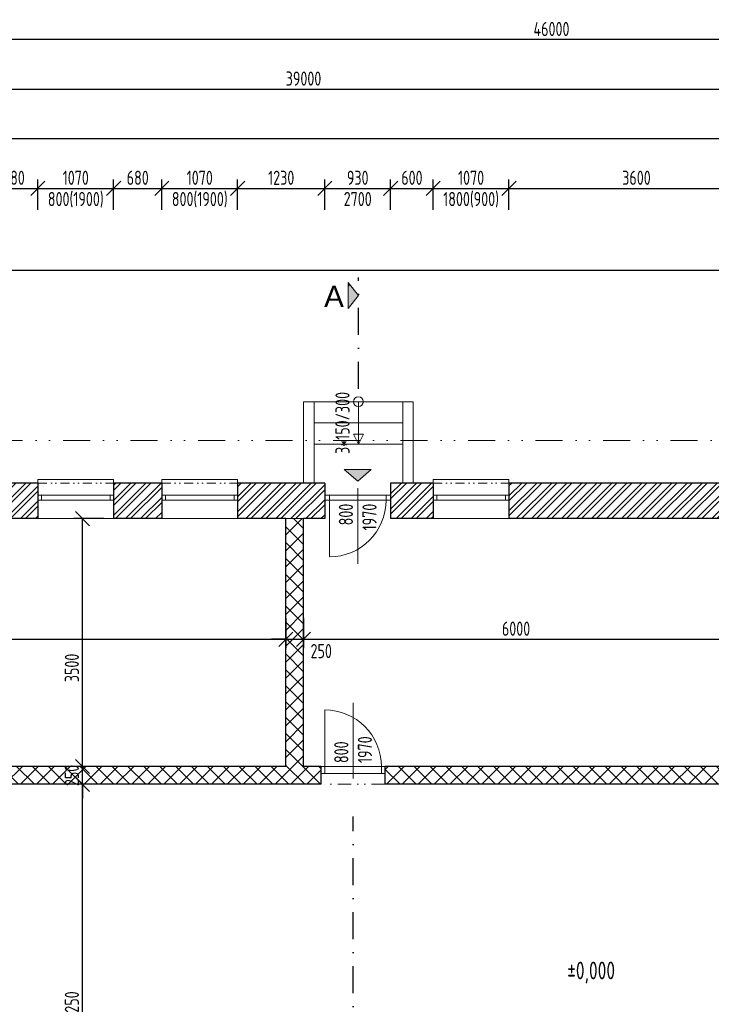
# Model space of a CAD drawing. Header units: millimetres. Extents: x -66400 to 220000, y -39950 to 48800.
# Tile 35 of 48: x 115494 to 125256, y 3645 to 17541. Entities that reach past the tile are written whole.
import ezdxf

# ---------------------------------------------------------------- set-up
doc = ezdxf.new("R2010")
doc.units = ezdxf.units.MM
doc.linetypes.add('DASHDOT', pattern=[25.4, 12.7, -6.35, 0, -6.35])
doc.linetypes.add('DIVIDE', pattern=[31.75, 12.7, -6.35, 0, -6.35, 0, -6.35])
doc.layers.get('Defpoints').update_dxf_attribs({"color": 161})
for name, color, linetype, lineweight in [('A koty', 7, 'Continuous', 5), ('A nad', 7, 'DIVIDE', 9), ('A okná-dvere', 144, 'Continuous', 9), ('A schody', 6, 'Continuous', 9), ('A steny', 30, 'Continuous', 30), ('A tenkeciary', 8, 'Continuous', 9)]:
    doc.layers.add(name, color=color, linetype=linetype, lineweight=lineweight)
doc.layers.add('A srafy', color=7, linetype='Continuous', lineweight=5, true_color=0x7a7a7a)
doc.styles.add('ARIAL', font='arial.ttf', dxfattribs={"height": 2})
doc.styles.add('ISOCP', font='isocp.shx', dxfattribs={"width": 0.8})
doc.dimstyles.new('100', dxfattribs={"dimscale": 100, "dimtxt": 2, "dimasz": 2, "dimexe": 1.25, "dimexo": 3, "dimgap": 0.5, "dimtad": 1, "dimdec": 0, "dimrnd": 5, "dimtxsty": 'ISOCP', "dimblk": 'OBLIQUE', "dimcen": 1.4, "dimclrd": 256, "dimclre": 256, "dimclrt": 256, "dimadec": 0, "dimazin": 0, "dimtfac": 1, "dimtdec": 0, "dimtix": 1, "dimtmove": 2, "dimatfit": 0, "dimfxl": 0, "dimarcsym": 0})
pattern_1 = [(45, (35000, 0), (-106.06602, 106.06602), []), (45, (35070.71, 0), (-106.06602, 106.06602), [])]
pattern_2 = [(45, (136410.03, 15465.68), (-336.76, 336.76), []), (45, (136634.54, 15465.68), (-336.76, 336.76), [])]

# ---------------------------------------------------------------- blocks, each defined once
blk = doc.blocks.new('_Oblique')
at = {"color": 0, "linetype": 'ByBlock', "lineweight": -2}
blk.add_line((-0.5, -0.5), (0.5, 0.5), dxfattribs=at)
blk = doc.blocks.new('*D83')
at = {"layer": 'A koty', "lineweight": -2, "transparency": 16777216}
for p, q in [((109750, 9096), (109750, 8671)), ((119250, 9096), (119250, 8671)), ((109750, 8796), (119250, 8796))]:
    blk.add_line(p, q, dxfattribs=at)
at = {"layer": 'Defpoints', "color": 0, "transparency": 16777216}
for p in [(109750, 10500), (119250, 10500), (119250, 8796)]:
    blk.add_point(p, dxfattribs=at)
at = {"layer": 'A koty', "lineweight": -2, "transparency": 16777216, "xscale": 200, "yscale": 200, "zscale": 200, "rotation": 180}
blk.add_blockref('_Oblique', (109750, 8796), dxfattribs=at)
at = {"layer": 'A koty', "lineweight": -2, "transparency": 16777216, "xscale": 200, "yscale": 200, "zscale": 200}
blk.add_blockref('_Oblique', (119250, 8796), dxfattribs=at)
at = {"layer": 'A koty', "transparency": 16777216, "insert": (114500, 8946), "char_height": 200, "attachment_point": 5, "style": 'ISOCP'}
blk.add_mtext('9500', dxfattribs=at)
blk = doc.blocks.new('*D84')
at = {"layer": 'A koty', "lineweight": -2, "transparency": 16777216}
for p, q in [((119250, 9096), (119250, 8671)), ((119500, 9096), (119500, 8671)), ((119250, 8796), (119050, 8796)), ((119250, 8796), (119500, 8796)), ((119500, 8796), (119700, 8796))]:
    blk.add_line(p, q, dxfattribs=at)
at = {"layer": 'Defpoints', "color": 0, "transparency": 16777216}
for p in [(119250, 10500), (119500, 10500), (119500, 8796)]:
    blk.add_point(p, dxfattribs=at)
at = {"layer": 'A koty', "lineweight": -2, "transparency": 16777216, "xscale": 200, "yscale": 200, "zscale": 200}
blk.add_blockref('_Oblique', (119250, 8796), dxfattribs=at)
at = {"layer": 'A koty', "lineweight": -2, "transparency": 16777216, "xscale": 200, "yscale": 200, "zscale": 200, "rotation": 180}
blk.add_blockref('_Oblique', (119500, 8796), dxfattribs=at)
at = {"layer": 'A koty', "transparency": 16777216, "insert": (119750, 8630), "char_height": 200, "attachment_point": 5, "style": 'ISOCP'}
blk.add_mtext('250', dxfattribs=at)
blk = doc.blocks.new('*D85')
at = {"layer": 'A koty', "lineweight": -2, "transparency": 16777216}
for p, q in [((119500, 9096), (119500, 8671)), ((125500, 9096), (125500, 8671)), ((119500, 8796), (125500, 8796))]:
    blk.add_line(p, q, dxfattribs=at)
at = {"layer": 'Defpoints', "color": 0, "transparency": 16777216}
for p in [(119500, 10500), (125500, 10500), (125500, 8796)]:
    blk.add_point(p, dxfattribs=at)
at = {"layer": 'A koty', "lineweight": -2, "transparency": 16777216, "xscale": 200, "yscale": 200, "zscale": 200, "rotation": 180}
blk.add_blockref('_Oblique', (119500, 8796), dxfattribs=at)
at = {"layer": 'A koty', "lineweight": -2, "transparency": 16777216, "xscale": 200, "yscale": 200, "zscale": 200}
blk.add_blockref('_Oblique', (125500, 8796), dxfattribs=at)
at = {"layer": 'A koty', "transparency": 16777216, "insert": (122500, 8946), "char_height": 200, "attachment_point": 5, "style": 'ISOCP'}
blk.add_mtext('6000', dxfattribs=at)
blk = doc.blocks.new('*D87')
at = {"layer": 'A koty', "lineweight": -2, "transparency": 16777216}
for p, q in [((116680, 6750), (116255, 6750)), ((116380, 500), (116380, 6750)), ((116300, 500), (116505, 500))]:
    blk.add_line(p, q, dxfattribs=at)
at = {"layer": 'Defpoints', "color": 0, "transparency": 16777216}
for p in [(116380, 6750), (119750, 6750), (116000, 500)]:
    blk.add_point(p, dxfattribs=at)
at = {"layer": 'A koty', "lineweight": -2, "transparency": 16777216, "xscale": 200, "yscale": 200, "zscale": 200}
for p, rotation in [((116380, 6750), 90), ((116380, 500), 270)]:
    blk.add_blockref('_Oblique', p, dxfattribs=dict(at, rotation=rotation))
at = {"layer": 'A koty', "transparency": 16777216, "insert": (116230, 3625), "char_height": 200, "attachment_point": 5, "rotation": 90, "style": 'ISOCP'}
blk.add_mtext('6250', dxfattribs=at)
blk = doc.blocks.new('*D88')
at = {"layer": 'A koty', "lineweight": -2, "transparency": 16777216}
for p, q in [((116380, 7000), (116380, 7200)), ((116680, 7000), (116255, 7000)), ((116380, 6750), (116380, 7000)), ((116680, 6750), (116255, 6750)), ((116380, 6750), (116380, 6550))]:
    blk.add_line(p, q, dxfattribs=at)
at = {"layer": 'Defpoints', "color": 0, "transparency": 16777216}
for p in [(116380, 7000), (119750, 7000), (119750, 6750)]:
    blk.add_point(p, dxfattribs=at)
at = {"layer": 'A koty', "lineweight": -2, "transparency": 16777216, "xscale": 200, "yscale": 200, "zscale": 200}
for p, rotation in [((116380, 7000), 270), ((116380, 6750), 90)]:
    blk.add_blockref('_Oblique', p, dxfattribs=dict(at, rotation=rotation))
at = {"layer": 'A koty', "transparency": 16777216, "insert": (116230, 6875), "char_height": 200, "attachment_point": 5, "rotation": 90, "style": 'ISOCP'}
blk.add_mtext('250', dxfattribs=at)
blk = doc.blocks.new('*D89')
at = {"layer": 'A koty', "lineweight": -2, "transparency": 16777216}
for p, q in [((116680, 10500), (116255, 10500)), ((116380, 7000), (116380, 10500)), ((116680, 7000), (116255, 7000))]:
    blk.add_line(p, q, dxfattribs=at)
at = {"layer": 'Defpoints', "color": 0, "transparency": 16777216}
for p in [(116380, 10500), (119250, 10500), (119750, 7000)]:
    blk.add_point(p, dxfattribs=at)
at = {"layer": 'A koty', "lineweight": -2, "transparency": 16777216, "xscale": 200, "yscale": 200, "zscale": 200}
for p, rotation in [((116380, 10500), 90), ((116380, 7000), 270)]:
    blk.add_blockref('_Oblique', p, dxfattribs=dict(at, rotation=rotation))
at = {"layer": 'A koty', "transparency": 16777216, "insert": (116230, 8392), "char_height": 200, "attachment_point": 5, "rotation": 90, "style": 'ISOCP'}
blk.add_mtext('3500', dxfattribs=at)
blk = doc.blocks.new('*D106')
at = {"layer": 'A koty', "lineweight": -2, "transparency": 16777216}
for p, q in [((115070, 14860), (115070, 15285)), ((115070, 15160), (115750, 15160)), ((115750, 14860), (115750, 15285))]:
    blk.add_line(p, q, dxfattribs=at)
at = {"layer": 'Defpoints', "color": 0, "transparency": 16777216}
for p in [(115750, 15160), (115070, 11000), (115750, 11000)]:
    blk.add_point(p, dxfattribs=at)
at = {"layer": 'A koty', "lineweight": -2, "transparency": 16777216, "xscale": 200, "yscale": 200, "zscale": 200, "rotation": 180}
blk.add_blockref('_Oblique', (115070, 15160), dxfattribs=at)
at = {"layer": 'A koty', "lineweight": -2, "transparency": 16777216, "xscale": 200, "yscale": 200, "zscale": 200}
blk.add_blockref('_Oblique', (115750, 15160), dxfattribs=at)
at = {"layer": 'A koty', "transparency": 16777216, "insert": (115410, 15310), "char_height": 200, "attachment_point": 5, "style": 'ISOCP'}
blk.add_mtext('680', dxfattribs=at)
blk = doc.blocks.new('*D107')
at = {"layer": 'A koty', "lineweight": -2, "transparency": 16777216}
for p, q in [((115750, 14860), (115750, 15285)), ((115750, 15160), (116820, 15160)), ((116820, 14860), (116820, 15285))]:
    blk.add_line(p, q, dxfattribs=at)
at = {"layer": 'Defpoints', "color": 0, "transparency": 16777216}
for p in [(116820, 15160), (115750, 11000), (116820, 11000)]:
    blk.add_point(p, dxfattribs=at)
at = {"layer": 'A koty', "lineweight": -2, "transparency": 16777216, "xscale": 200, "yscale": 200, "zscale": 200, "rotation": 180}
blk.add_blockref('_Oblique', (115750, 15160), dxfattribs=at)
at = {"layer": 'A koty', "lineweight": -2, "transparency": 16777216, "xscale": 200, "yscale": 200, "zscale": 200}
blk.add_blockref('_Oblique', (116820, 15160), dxfattribs=at)
at = {"layer": 'A koty', "transparency": 16777216, "char_height": 200, "attachment_point": 5, "style": 'ISOCP'}
for s, insert in [('1070', (116285, 15310)), ('800(1900)', (116285, 15000))]:
    blk.add_mtext(s, dxfattribs=dict(at, insert=insert))
blk = doc.blocks.new('*D108')
at = {"layer": 'A koty', "lineweight": -2, "transparency": 16777216}
for p, q in [((116820, 14860), (116820, 15285)), ((116820, 15160), (117500, 15160)), ((117500, 14860), (117500, 15285))]:
    blk.add_line(p, q, dxfattribs=at)
at = {"layer": 'Defpoints', "color": 0, "transparency": 16777216}
for p in [(117500, 15160), (116820, 11000), (117500, 11000)]:
    blk.add_point(p, dxfattribs=at)
at = {"layer": 'A koty', "lineweight": -2, "transparency": 16777216, "xscale": 200, "yscale": 200, "zscale": 200, "rotation": 180}
blk.add_blockref('_Oblique', (116820, 15160), dxfattribs=at)
at = {"layer": 'A koty', "lineweight": -2, "transparency": 16777216, "xscale": 200, "yscale": 200, "zscale": 200}
blk.add_blockref('_Oblique', (117500, 15160), dxfattribs=at)
at = {"layer": 'A koty', "transparency": 16777216, "insert": (117160, 15310), "char_height": 200, "attachment_point": 5, "style": 'ISOCP'}
blk.add_mtext('680', dxfattribs=at)
blk = doc.blocks.new('*D109')
at = {"layer": 'A koty', "lineweight": -2, "transparency": 16777216}
for p, q in [((117500, 14860), (117500, 15285)), ((117500, 15160), (118570, 15160)), ((118570, 14860), (118570, 15285))]:
    blk.add_line(p, q, dxfattribs=at)
at = {"layer": 'Defpoints', "color": 0, "transparency": 16777216}
for p in [(118570, 15160), (117500, 11000), (118570, 11000)]:
    blk.add_point(p, dxfattribs=at)
at = {"layer": 'A koty', "lineweight": -2, "transparency": 16777216, "xscale": 200, "yscale": 200, "zscale": 200, "rotation": 180}
blk.add_blockref('_Oblique', (117500, 15160), dxfattribs=at)
at = {"layer": 'A koty', "lineweight": -2, "transparency": 16777216, "xscale": 200, "yscale": 200, "zscale": 200}
blk.add_blockref('_Oblique', (118570, 15160), dxfattribs=at)
at = {"layer": 'A koty', "transparency": 16777216, "char_height": 200, "attachment_point": 5, "style": 'ISOCP'}
for s, insert in [('1070', (118035, 15310)), ('800(1900)', (118035, 15000))]:
    blk.add_mtext(s, dxfattribs=dict(at, insert=insert))
blk = doc.blocks.new('*D110')
at = {"layer": 'A koty', "lineweight": -2, "transparency": 16777216}
for p, q in [((118570, 14860), (118570, 15285)), ((118570, 15160), (119800, 15160)), ((119800, 14860), (119800, 15285))]:
    blk.add_line(p, q, dxfattribs=at)
at = {"layer": 'Defpoints', "color": 0, "transparency": 16777216}
for p in [(119800, 15160), (118570, 11000), (119800, 11000)]:
    blk.add_point(p, dxfattribs=at)
at = {"layer": 'A koty', "lineweight": -2, "transparency": 16777216, "xscale": 200, "yscale": 200, "zscale": 200, "rotation": 180}
blk.add_blockref('_Oblique', (118570, 15160), dxfattribs=at)
at = {"layer": 'A koty', "lineweight": -2, "transparency": 16777216, "xscale": 200, "yscale": 200, "zscale": 200}
blk.add_blockref('_Oblique', (119800, 15160), dxfattribs=at)
at = {"layer": 'A koty', "transparency": 16777216, "insert": (119185, 15310), "char_height": 200, "attachment_point": 5, "style": 'ISOCP'}
blk.add_mtext('1230', dxfattribs=at)
blk = doc.blocks.new('*D111')
at = {"layer": 'A koty', "lineweight": -2, "transparency": 16777216}
for p, q in [((119800, 14860), (119800, 15285)), ((119800, 15160), (120730, 15160)), ((120730, 14860), (120730, 15285))]:
    blk.add_line(p, q, dxfattribs=at)
at = {"layer": 'Defpoints', "color": 0, "transparency": 16777216}
for p in [(120730, 15160), (119800, 11000), (120730, 11000)]:
    blk.add_point(p, dxfattribs=at)
at = {"layer": 'A koty', "lineweight": -2, "transparency": 16777216, "xscale": 200, "yscale": 200, "zscale": 200, "rotation": 180}
blk.add_blockref('_Oblique', (119800, 15160), dxfattribs=at)
at = {"layer": 'A koty', "lineweight": -2, "transparency": 16777216, "xscale": 200, "yscale": 200, "zscale": 200}
blk.add_blockref('_Oblique', (120730, 15160), dxfattribs=at)
at = {"layer": 'A koty', "transparency": 16777216, "char_height": 200, "attachment_point": 5, "style": 'ISOCP'}
for s, insert in [('930', (120265, 15310)), ('2700', (120265, 15010))]:
    blk.add_mtext(s, dxfattribs=dict(at, insert=insert))
blk = doc.blocks.new('*D112')
at = {"layer": 'A koty', "lineweight": -2, "transparency": 16777216}
for p, q in [((120730, 14860), (120730, 15285)), ((120730, 15160), (121330, 15160)), ((121330, 14860), (121330, 15285))]:
    blk.add_line(p, q, dxfattribs=at)
at = {"layer": 'Defpoints', "color": 0, "transparency": 16777216}
for p in [(121330, 15160), (120730, 11000), (121330, 11000)]:
    blk.add_point(p, dxfattribs=at)
at = {"layer": 'A koty', "lineweight": -2, "transparency": 16777216, "xscale": 200, "yscale": 200, "zscale": 200, "rotation": 180}
blk.add_blockref('_Oblique', (120730, 15160), dxfattribs=at)
at = {"layer": 'A koty', "lineweight": -2, "transparency": 16777216, "xscale": 200, "yscale": 200, "zscale": 200}
blk.add_blockref('_Oblique', (121330, 15160), dxfattribs=at)
at = {"layer": 'A koty', "transparency": 16777216, "insert": (121030, 15310), "char_height": 200, "attachment_point": 5, "style": 'ISOCP'}
blk.add_mtext('600', dxfattribs=at)
blk = doc.blocks.new('*D113')
at = {"layer": 'A koty', "lineweight": -2, "transparency": 16777216}
for p, q in [((121330, 14860), (121330, 15285)), ((121330, 15160), (122400, 15160)), ((122400, 14860), (122400, 15285))]:
    blk.add_line(p, q, dxfattribs=at)
at = {"layer": 'Defpoints', "color": 0, "transparency": 16777216}
for p in [(122400, 15160), (121330, 11000), (122400, 11000)]:
    blk.add_point(p, dxfattribs=at)
at = {"layer": 'A koty', "lineweight": -2, "transparency": 16777216, "xscale": 200, "yscale": 200, "zscale": 200, "rotation": 180}
blk.add_blockref('_Oblique', (121330, 15160), dxfattribs=at)
at = {"layer": 'A koty', "lineweight": -2, "transparency": 16777216, "xscale": 200, "yscale": 200, "zscale": 200}
blk.add_blockref('_Oblique', (122400, 15160), dxfattribs=at)
at = {"layer": 'A koty', "transparency": 16777216, "char_height": 200, "attachment_point": 5, "style": 'ISOCP'}
for s, insert in [('1070', (121865, 15310)), ('1800(900)', (121865, 15000))]:
    blk.add_mtext(s, dxfattribs=dict(at, insert=insert))
blk = doc.blocks.new('*D114')
at = {"layer": 'A koty', "lineweight": -2, "transparency": 16777216}
for p, q in [((122400, 14860), (122400, 15285)), ((122400, 15160), (126000, 15160)), ((126000, 14860), (126000, 15285))]:
    blk.add_line(p, q, dxfattribs=at)
at = {"layer": 'Defpoints', "color": 0, "transparency": 16777216}
for p in [(126000, 15160), (122400, 11000), (126000, 11000)]:
    blk.add_point(p, dxfattribs=at)
at = {"layer": 'A koty', "lineweight": -2, "transparency": 16777216, "xscale": 200, "yscale": 200, "zscale": 200, "rotation": 180}
blk.add_blockref('_Oblique', (122400, 15160), dxfattribs=at)
at = {"layer": 'A koty', "lineweight": -2, "transparency": 16777216, "xscale": 200, "yscale": 200, "zscale": 200}
blk.add_blockref('_Oblique', (126000, 15160), dxfattribs=at)
at = {"layer": 'A koty', "transparency": 16777216, "insert": (124200, 15310), "char_height": 200, "attachment_point": 5, "style": 'ISOCP'}
blk.add_mtext('3600', dxfattribs=at)
blk = doc.blocks.new('*D135')
at = {"layer": 'A koty', "lineweight": -2, "transparency": 16777216}
for p, q in [((98080, 11600), (97655, 11600)), ((97780, 11000), (97780, 11600)), ((98080, 11000), (97655, 11000))]:
    blk.add_line(p, q, dxfattribs=at)
at = {"layer": 'Defpoints', "color": 0, "transparency": 16777216}
for p in [(97780, 11600), (139000, 11600), (100100, 11000)]:
    blk.add_point(p, dxfattribs=at)
at = {"layer": 'A koty', "lineweight": -2, "transparency": 16777216, "xscale": 200, "yscale": 200, "zscale": 200}
for p, rotation in [((97780, 11600), 90), ((97780, 11000), 270)]:
    blk.add_blockref('_Oblique', p, dxfattribs=dict(at, rotation=rotation))
at = {"layer": 'A koty', "transparency": 16777216, "insert": (97630, 11300), "char_height": 200, "attachment_point": 5, "rotation": 90, "style": 'ISOCP'}
blk.add_mtext('600', dxfattribs=at)
blk = doc.blocks.new('*D136')
at = {"layer": 'A koty', "lineweight": -2, "transparency": 16777216}
for p, q in [((98080, 12750), (97655, 12750)), ((97780, 11600), (97780, 12750)), ((98080, 11600), (97655, 11600))]:
    blk.add_line(p, q, dxfattribs=at)
at = {"layer": 'Defpoints', "color": 0, "transparency": 16777216}
for p in [(97780, 12750), (139025, 12750), (139000, 11600)]:
    blk.add_point(p, dxfattribs=at)
at = {"layer": 'A koty', "lineweight": -2, "transparency": 16777216, "xscale": 200, "yscale": 200, "zscale": 200}
for p, rotation in [((97780, 12750), 90), ((97780, 11600), 270)]:
    blk.add_blockref('_Oblique', p, dxfattribs=dict(at, rotation=rotation))
at = {"layer": 'A koty', "transparency": 16777216, "char_height": 200, "attachment_point": 5, "rotation": 90, "style": 'ISOCP'}
for s, insert in [('2300(400)', (97940, 12175)), ('1150', (97630, 12175))]:
    blk.add_mtext(s, dxfattribs=dict(at, insert=insert))
blk = doc.blocks.new('*D137')
at = {"layer": 'A koty', "lineweight": -2, "transparency": 16777216}
for p, q in [((98080, 14000), (97655, 14000)), ((97780, 12750), (97780, 14000)), ((98080, 12750), (97655, 12750))]:
    blk.add_line(p, q, dxfattribs=at)
at = {"layer": 'Defpoints', "color": 0, "transparency": 16777216}
for p in [(97780, 14000), (139000, 14000), (139025, 12750)]:
    blk.add_point(p, dxfattribs=at)
at = {"layer": 'A koty', "lineweight": -2, "transparency": 16777216, "xscale": 200, "yscale": 200, "zscale": 200}
for p, rotation in [((97780, 14000), 90), ((97780, 12750), 270)]:
    blk.add_blockref('_Oblique', p, dxfattribs=dict(at, rotation=rotation))
at = {"layer": 'A koty', "transparency": 16777216, "insert": (97630, 13375), "char_height": 200, "attachment_point": 5, "rotation": 90, "style": 'ISOCP'}
blk.add_mtext('1250', dxfattribs=at)
blk = doc.blocks.new('*D138')
at = {"layer": 'A koty', "lineweight": -2, "transparency": 16777216}
for p, q in [((97380, 13500), (96955, 13500)), ((97080, 11000), (97080, 13500)), ((97380, 11000), (96955, 11000))]:
    blk.add_line(p, q, dxfattribs=at)
at = {"layer": 'Defpoints', "color": 0, "transparency": 16777216}
for p in [(97080, 13500), (139500, 13500), (100100, 11000)]:
    blk.add_point(p, dxfattribs=at)
at = {"layer": 'A koty', "lineweight": -2, "transparency": 16777216, "xscale": 200, "yscale": 200, "zscale": 200}
for p, rotation in [((97080, 13500), 90), ((97080, 11000), 270)]:
    blk.add_blockref('_Oblique', p, dxfattribs=dict(at, rotation=rotation))
at = {"layer": 'A koty', "transparency": 16777216, "insert": (96930, 12250), "char_height": 200, "attachment_point": 5, "rotation": 90, "style": 'ISOCP'}
blk.add_mtext('2500', dxfattribs=at)
blk = doc.blocks.new('*D139')
at = {"layer": 'A koty', "lineweight": -2, "transparency": 16777216}
for p, q in [((97380, 14000), (96955, 14000)), ((97080, 13500), (97080, 14000)), ((97380, 13500), (96955, 13500))]:
    blk.add_line(p, q, dxfattribs=at)
at = {"layer": 'Defpoints', "color": 0, "transparency": 16777216}
for p in [(97080, 14000), (139000, 14000), (139500, 13500)]:
    blk.add_point(p, dxfattribs=at)
at = {"layer": 'A koty', "lineweight": -2, "transparency": 16777216, "xscale": 200, "yscale": 200, "zscale": 200}
for p, rotation in [((97080, 14000), 90), ((97080, 13500), 270)]:
    blk.add_blockref('_Oblique', p, dxfattribs=dict(at, rotation=rotation))
at = {"layer": 'A koty', "transparency": 16777216, "insert": (96930, 13750), "char_height": 200, "attachment_point": 5, "rotation": 90, "style": 'ISOCP'}
blk.add_mtext('500', dxfattribs=at)
blk = doc.blocks.new('*D140')
at = {"layer": 'A koty', "lineweight": -2, "transparency": 16777216}
for p, q in [((96680, 14000), (96255, 14000)), ((96380, 11000), (96380, 14000)), ((96680, 11000), (96255, 11000))]:
    blk.add_line(p, q, dxfattribs=at)
at = {"layer": 'Defpoints', "color": 0, "transparency": 16777216}
for p in [(96380, 14000), (139000, 14000), (100100, 11000)]:
    blk.add_point(p, dxfattribs=at)
at = {"layer": 'A koty', "lineweight": -2, "transparency": 16777216, "xscale": 200, "yscale": 200, "zscale": 200}
for p, rotation in [((96380, 14000), 90), ((96380, 11000), 270)]:
    blk.add_blockref('_Oblique', p, dxfattribs=dict(at, rotation=rotation))
at = {"layer": 'A koty', "transparency": 16777216, "insert": (96230, 12500), "char_height": 200, "attachment_point": 5, "rotation": 90, "style": 'ISOCP'}
blk.add_mtext('3000', dxfattribs=at)
blk = doc.blocks.new('*D141')
at = {"layer": 'A koty', "lineweight": -2, "transparency": 16777216}
for p, q in [((138700, 14000), (95555, 14000)), ((95680, 0), (95680, 14000)), ((99800, 0), (95555, 0))]:
    blk.add_line(p, q, dxfattribs=at)
at = {"layer": 'Defpoints', "color": 0, "transparency": 16777216}
for p in [(95680, 14000), (139000, 14000), (100100, 0)]:
    blk.add_point(p, dxfattribs=at)
at = {"layer": 'A koty', "lineweight": -2, "transparency": 16777216, "xscale": 200, "yscale": 200, "zscale": 200}
for p, rotation in [((95680, 14000), 90), ((95680, 0), 270)]:
    blk.add_blockref('_Oblique', p, dxfattribs=dict(at, rotation=rotation))
at = {"layer": 'A koty', "transparency": 16777216, "insert": (95530, 7000), "char_height": 200, "attachment_point": 5, "rotation": 90, "style": 'ISOCP'}
blk.add_mtext('14000', dxfattribs=at)
blk = doc.blocks.new('*D149')
at = {"layer": 'A koty', "lineweight": -2, "transparency": 16777216}
for p, q in [((100500, 15560), (100500, 15985)), ((125500, 15560), (125500, 15985)), ((125500, 15860), (100500, 15860))]:
    blk.add_line(p, q, dxfattribs=at)
at = {"layer": 'Defpoints', "color": 0, "transparency": 16777216}
for p in [(100500, 15860), (100500, 10500), (125500, 10500)]:
    blk.add_point(p, dxfattribs=at)
at = {"layer": 'A koty', "lineweight": -2, "transparency": 16777216, "xscale": 200, "yscale": 200, "zscale": 200, "rotation": 180}
blk.add_blockref('_Oblique', (100500, 15860), dxfattribs=at)
at = {"layer": 'A koty', "lineweight": -2, "transparency": 16777216, "xscale": 200, "yscale": 200, "zscale": 200}
blk.add_blockref('_Oblique', (125500, 15860), dxfattribs=at)
at = {"layer": 'A koty', "transparency": 16777216, "insert": (113000, 16010), "char_height": 200, "attachment_point": 5, "style": 'ISOCP'}
blk.add_mtext('25000', dxfattribs=at)
blk = doc.blocks.new('*D151')
at = {"layer": 'A koty', "lineweight": -2, "transparency": 16777216}
for p, q in [((100000, 16260), (100000, 16685)), ((139000, 16260), (139000, 16685)), ((100000, 16560), (139000, 16560))]:
    blk.add_line(p, q, dxfattribs=at)
at = {"layer": 'Defpoints', "color": 0, "transparency": 16777216}
for p in [(139000, 16560), (139000, 14000), (100000, 10900)]:
    blk.add_point(p, dxfattribs=at)
at = {"layer": 'A koty', "lineweight": -2, "transparency": 16777216, "xscale": 200, "yscale": 200, "zscale": 200, "rotation": 180}
blk.add_blockref('_Oblique', (100000, 16560), dxfattribs=at)
at = {"layer": 'A koty', "lineweight": -2, "transparency": 16777216, "xscale": 200, "yscale": 200, "zscale": 200}
blk.add_blockref('_Oblique', (139000, 16560), dxfattribs=at)
at = {"layer": 'A koty', "transparency": 16777216, "insert": (119500, 16710), "char_height": 200, "attachment_point": 5, "style": 'ISOCP'}
blk.add_mtext('39000', dxfattribs=at)
blk = doc.blocks.new('*D153')
at = {"layer": 'A koty', "lineweight": -2, "transparency": 16777216}
for p, q in [((100000, 11200), (100000, 17385)), ((146000, 14300), (146000, 17385)), ((146000, 17260), (100000, 17260))]:
    blk.add_line(p, q, dxfattribs=at)
at = {"layer": 'Defpoints', "color": 0, "transparency": 16777216}
for p in [(100000, 17260), (146000, 14000), (100000, 10900)]:
    blk.add_point(p, dxfattribs=at)
at = {"layer": 'A koty', "lineweight": -2, "transparency": 16777216, "xscale": 200, "yscale": 200, "zscale": 200, "rotation": 180}
blk.add_blockref('_Oblique', (100000, 17260), dxfattribs=at)
at = {"layer": 'A koty', "lineweight": -2, "transparency": 16777216, "xscale": 200, "yscale": 200, "zscale": 200}
blk.add_blockref('_Oblique', (146000, 17260), dxfattribs=at)
at = {"layer": 'A koty', "transparency": 16777216, "insert": (123000, 17410), "char_height": 200, "attachment_point": 5, "style": 'ISOCP'}
blk.add_mtext('46000', dxfattribs=at)

msp = doc.modelspace()

# ---------------------------------------------------------------- hatches: boundary and pattern name
at = {"layer": 'A koty'}
h = msp.add_hatch(dxfattribs=at)
h.set_pattern_fill('ANSI32', color=256, scale=50)
h.set_pattern_definition(pattern_2)
h.paths.add_polyline_path([(120130, 13833.2), (120275, 13650.7), (120130, 13465.7)])
h = msp.add_hatch(dxfattribs=at)
h.set_pattern_fill('ANSI32', color=256, scale=50)
h.set_pattern_definition(pattern_2)
h.paths.add_polyline_path([(120130, 13833.2), (120275, 13650.7), (120130, 13465.7)])
h = msp.add_hatch(color=256, dxfattribs=at)
h.dxf.hatch_style = 1
h.paths.add_polyline_path([(120130, 13833.2), (120275, 13650.7), (120130, 13465.7)])
h = msp.add_hatch(color=1, dxfattribs=at)
h.dxf.hatch_style = 1
h.paths.add_polyline_path([(120072.4, 11192.7), (120265, 11030), (120456.4, 11192.7)])
at = {"layer": 'A srafy'}
h = msp.add_hatch(dxfattribs=at)
h.set_pattern_fill('ZDIVO-OBECNE', color=256, scale=50)
h.set_pattern_definition(pattern_1)
h.paths.add_polyline_path([(103470, 11000), (103470, 10500), (104400, 10500), (104500, 10500), (104740, 10500), (104740, 11000)])
h.paths.add_polyline_path([(106460, 10500), (106460, 11000), (105810, 11000), (105810, 10500)])
h.paths.add_polyline_path([(107530, 11000), (107530, 10500), (108180, 10500), (108180, 11000)])
h.paths.add_polyline_path([(109250, 11000), (109250, 10500), (109500, 10500), (109750, 10500), (110500, 10500), (110500, 11000)])
h.paths.add_polyline_path([(112250, 10500), (112250, 11000), (111570, 11000), (111570, 10500)])
h.paths.add_polyline_path([(113320, 11000), (113320, 10500), (114000, 10500), (114000, 11000)])
h.paths.add_polyline_path([(115750, 10500), (115750, 11000), (115070, 11000), (115070, 10500)])
h.paths.add_polyline_path([(116820, 11000), (116820, 10500), (117500, 10500), (117500, 11000)])
h.paths.add_polyline_path([(119250, 10500), (119500, 10500), (119800, 10500), (119800, 11000), (118570, 11000), (118570, 10500)])
h.paths.add_polyline_path([(120730, 10500), (121330, 10500), (121330, 11000), (120730, 11000)])
h = msp.add_hatch(dxfattribs=at)
h.set_pattern_fill('ZDIVO-OBECNE', color=256, scale=50)
h.set_pattern_definition(pattern_1)
h.paths.add_polyline_path([(126000, 10900), (125900, 10900), (125900, 11000), (122400, 11000), (122400, 10500), (125500, 10500), (125500, 7000), (125500, 6750), (125500, 5500), (126000, 5500), (126000, 10500)])
h = msp.add_hatch(dxfattribs=at)
h.set_pattern_fill('ANSI37', color=256, scale=50)
h.set_pattern_definition([(45, (100000, 0), (-112.2532, 112.2532), []), (135, (100000, 0), (-112.2532, -112.2532), [])])
h.paths.add_polyline_path([(109750, 4900), (109500, 4900), (109500, 4800), (109385, 4800), (109385, 4700), (109500, 4700), (109500, 500), (109750, 500)])
h.paths.add_polyline_path([(108485, 4800), (103385, 4800), (103385, 4700), (106250, 4700), (106250, 500), (106350, 500), (106350, 4700), (108485, 4700)])
h.paths.add_polyline_path([(102485, 4800), (100500, 4800), (100500, 4700), (102485, 4700)])
h.paths.add_polyline_path([(110000, 7000), (109750, 7000), (109750, 10500), (109500, 10500), (109500, 6100), (109750, 6100), (109750, 6750), (110000, 6750)])
h.paths.add_polyline_path([(119750, 7000), (119500, 7000), (119500, 10500), (119250, 10500), (119250, 7000), (110900, 7000), (110900, 6750), (119750, 6750)])
h.paths.add_polyline_path([(125500, 7000), (120650, 7000), (120650, 6750), (125500, 6750)])

# ---------------------------------------------------------------- linework, layer by layer
at = {"layer": 'A koty'}
for p, q in [((120265, 9860), (120265, 10930)), ((120200, 7900), (120200, 6830))]:
    msp.add_line(p, q, dxfattribs=at)
at = {"layer": 'A koty', "color": 1, "linetype": 'DASHDOT', "lineweight": 30, "ltscale": 30}
msp.add_line((120200, 1516.5), (120200, 6294.7), dxfattribs=at)
msp.add_lwpolyline([(120275, 12332.3), (120275, 13900.7)], dxfattribs=at)
at = {"layer": 'A koty'}
msp.add_lwpolyline([(120130, 13833.2), (120275, 13650.7), (120130, 13465.7)], close=True, dxfattribs=at)
at = {"layer": 'A koty', "color": 1}
msp.add_lwpolyline([(120072.4, 11192.7), (120265, 11030), (120456.4, 11192.7)], close=True, dxfattribs=at)
at = {"layer": 'A nad', "ltscale": 10}
for p, q in [((115750, 11000), (116820, 11000)), ((117500, 11000), (118570, 11000)), ((121330, 11000), (122400, 11000))]:
    msp.add_line(p, q, dxfattribs=at)
at = {"layer": 'A nad', "ltscale": 15}
msp.add_line((120650, 6750), (119750, 6750), dxfattribs=at)
at = {"layer": 'A nad', "ltscale": 30}
msp.add_lwpolyline([(146600, 14600), (138400, 14600), (138400, 11600), (99400, 11600), (99400, -600), (146600, -600)], close=True, dxfattribs=at)
at = {"layer": 'A okná-dvere'}
for p, q in [((120730, 10830), (119800, 10830)), ((120730, 10760), (119800, 10760)), ((119865, 10830), (119865, 10760)), ((119865, 10760), (119865, 9960)), ((120665, 10830), (120665, 10760)), ((119800, 7000), (119800, 7800))]:
    msp.add_line(p, q, dxfattribs=at)
for points in [[(115800, 10760), (115750, 10760), (115750, 10830), (115800, 10830)], [(116770, 10830), (115800, 10830), (115800, 10760), (116770, 10760)], [(116820, 10760), (116770, 10760), (116770, 10830), (116820, 10830)], [(117550, 10760), (117500, 10760), (117500, 10830), (117550, 10830)], [(118520, 10830), (117550, 10830), (117550, 10760), (118520, 10760)], [(118570, 10760), (118520, 10760), (118520, 10830), (118570, 10830)], [(121380, 10760), (121330, 10760), (121330, 10830), (121380, 10830)], [(122350, 10830), (121380, 10830), (121380, 10760), (122350, 10760)], [(122400, 10760), (122350, 10760), (122350, 10830), (122400, 10830)], [(119800, 7000), (119750, 7000), (119750, 6900), (119800, 6900)], [(120600, 6900), (119800, 6900), (119800, 7000), (120600, 7000)], [(120650, 7000), (120600, 7000), (120600, 6900), (120650, 6900)]]:
    msp.add_lwpolyline(points, close=True, dxfattribs=at)
for centre, start, end in [((119865, 10760), 270, 0), ((119800, 7000), 0, 90)]:
    msp.add_arc(centre, 800, start, end, dxfattribs=at)
at = {"layer": 'A schody'}
for p, q in [((119650, 12150), (120900, 12150)), ((120275, 11550), (120275, 12150)), ((119650, 11850), (120900, 11850)), ((119650, 11550), (120900, 11550))]:
    msp.add_line(p, q, dxfattribs=at)
msp.add_lwpolyline([(120345, 11690), (120275, 11550), (120205, 11690), (120345, 11690)], dxfattribs=at)
msp.add_circle((120275, 12150), 70, dxfattribs=at)
at = {"layer": 'A steny'}
for p, q in [((115750, 11000), (115070, 11000)), ((115750, 11000), (115750, 10500)), ((116820, 11000), (116820, 10500)), ((117500, 11000), (116820, 11000)), ((117500, 11000), (117500, 10500)), ((118570, 11000), (118570, 10500)), ((119800, 11000), (118570, 11000)), ((119800, 11000), (119800, 10500)), ((120730, 11000), (120730, 10500)), ((121330, 11000), (120730, 11000)), ((121330, 11000), (121330, 10500)), ((122400, 11000), (122400, 10500)), ((125900, 11000), (122400, 11000)), ((115750, 10500), (115070, 10500)), ((117500, 10500), (116820, 10500)), ((119250, 10500), (118570, 10500)), ((119250, 7000), (119250, 10500)), ((119800, 10500), (119500, 10500)), ((119500, 7000), (119500, 10500)), ((121330, 10500), (120730, 10500)), ((125500, 10500), (122400, 10500)), ((119250, 7000), (110900, 7000)), ((119750, 7000), (119500, 7000)), ((119750, 6750), (119750, 7000)), ((125500, 7000), (120650, 7000)), ((120650, 7000), (120650, 6750)), ((119750, 6750), (110900, 6750)), ((125500, 6750), (120650, 6750))]:
    msp.add_line(p, q, dxfattribs=at)
at = {"layer": 'A tenkeciary'}
for p, q in [((119500, 12150), (119500, 11000)), ((119650, 12150), (119500, 12150)), ((119650, 12150), (119650, 11000)), ((120900, 12150), (120900, 11000)), ((120900, 12150), (121050, 12150)), ((121050, 12150), (121050, 11000)), ((116820, 11050), (115750, 11050)), ((115750, 11050), (115750, 11000)), ((116820, 11000), (116820, 11050)), ((118570, 11050), (117500, 11050)), ((117500, 11050), (117500, 11000)), ((118570, 11000), (118570, 11050)), ((122400, 11050), (121330, 11050)), ((121330, 11050), (121330, 11000)), ((122400, 11000), (122400, 11050)), ((115750, 10500), (116820, 10500)), ((117500, 10500), (118570, 10500)), ((119500, 10500), (119250, 10500)), ((121330, 10500), (122400, 10500))]:
    msp.add_line(p, q, dxfattribs=at)

# ---------------------------------------------------------------- texts
at = {"layer": 'A koty', "insert": (119930, 13635.7), "char_height": 300, "width": 1, "attachment_point": 5, "style": 'ARIAL'}
msp.add_mtext('A', dxfattribs=at)
at = {"layer": 'A koty', "insert": (120150, 11850), "char_height": 200, "attachment_point": 8, "rotation": 90, "style": 'ISOCP'}
msp.add_mtext('3*150/300', dxfattribs=at)
at = {"layer": 'A koty', "char_height": 200, "rotation": 90, "style": 'ISOCP'}
for insert, attachment_point in [((120265, 10710), 6), ((120200, 7050), 4)]:
    msp.add_mtext_dynamic_manual_height_columns('800\\P1970', width=424.197, gutter_width=800, heights=[0], dxfattribs=dict(at, insert=insert, attachment_point=attachment_point))
at = {"layer": 'A koty', "insert": (123560, 4093.1), "char_height": 250, "attachment_point": 5, "style": 'ISOCP'}
msp.add_mtext('%%P0,000', dxfattribs=at)

# ---------------------------------------------------------------- dimensions: what is measured, and where the dimension line sits
at = {"layer": 'A koty'}
for base, p1, p2, override, picture, middle in [((100000, 17260), (146000, 14000), (100000, 10900), {"dimtmove": 0, "dimfxlon": 0}, '*D153', (123000, 17260)), ((139000, 16560), (100000, 10900), (139000, 14000), {"dimtmove": 0}, '*D151', (119500, 16560))]:
    dim = msp.add_linear_dim(base=base, p1=p1, p2=p2, dimstyle='100', override=override, dxfattribs=at)
    dim.commit()
    dim.dimension.update_dxf_attribs({"geometry": picture, "text_midpoint": middle, "dimtype": 160})
dim = msp.add_linear_dim(base=(100500, 15860), p1=(125500, 10500), p2=(100500, 10500), dimstyle='100', override={"dimtmove": 1}, dxfattribs=at)
dim.commit()
dim.dimension.update_dxf_attribs({"geometry": '*D149', "text_midpoint": (113000, 16010)})
for base, p1, p2, picture, middle in [((115750, 15160), (115070, 11000), (115750, 11000), '*D106', (115410, 15310)), ((117500, 15160), (116820, 11000), (117500, 11000), '*D108', (117160, 15310)), ((119800, 15160), (118570, 11000), (119800, 11000), '*D110', (119185, 15310)), ((121330, 15160), (120730, 11000), (121330, 11000), '*D112', (121030, 15310)), ((126000, 15160), (122400, 11000), (126000, 11000), '*D114', (124200, 15310)), ((119250, 8795.7), (109750, 10500), (119250, 10500), '*D83', (114500, 8945.7)), ((125500, 8795.7), (119500, 10500), (125500, 10500), '*D85', (122500, 8945.7))]:
    dim = msp.add_linear_dim(base=base, p1=p1, p2=p2, dimstyle='100', dxfattribs=at)
    dim.commit()
    dim.dimension.update_dxf_attribs({"geometry": picture, "text_midpoint": middle})
for base, p1, p2, text, picture, middle in [((116820, 15160), (115750, 11000), (116820, 11000), '<>\\X800(1900)', '*D107', (116285, 15160)), ((118570, 15160), (117500, 11000), (118570, 11000), '<>\\X800(1900)', '*D109', (118035, 15160)), ((120730, 15160), (119800, 11000), (120730, 11000), '<>\\X2700', '*D111', (120265, 15160)), ((122400, 15160), (121330, 11000), (122400, 11000), '<>\\X1800(900)', '*D113', (121865, 15160))]:
    dim = msp.add_linear_dim(base=base, p1=p1, p2=p2, text=text, dimstyle='100', dxfattribs=at)
    dim.commit()
    dim.dimension.update_dxf_attribs({"geometry": picture, "text_midpoint": middle})
dim = msp.add_linear_dim(base=(95680, 14000), p1=(100100, 0), p2=(139000, 14000), angle=90, dimstyle='100', override={"dimtmove": 0, "dimfxlon": 0}, dxfattribs=at)
dim.commit()
dim.dimension.update_dxf_attribs({"geometry": '*D141', "text_midpoint": (95680, 7000), "dimtype": 160})
for base, p1, p2, override, picture, middle in [((96380, 14000), (100100, 11000), (139000, 14000), {"dimtmove": 1, "dimfxlon": 1}, '*D140', (96230, 12500)), ((97080, 14000), (139500, 13500), (139000, 14000), {"dimtmove": 1}, '*D139', (96930, 13750)), ((97080, 13500), (100100, 11000), (139500, 13500), {"dimtmove": 1}, '*D138', (96930, 12250))]:
    dim = msp.add_linear_dim(base=base, p1=p1, p2=p2, angle=90, dimstyle='100', override=override, dxfattribs=at)
    dim.commit()
    dim.dimension.update_dxf_attribs({"geometry": picture, "text_midpoint": middle})
for base, p1, p2, picture, middle in [((97780, 14000), (139025, 12750), (139000, 14000), '*D137', (97630, 13375)), ((97780, 11600), (100100, 11000), (139000, 11600), '*D135', (97630, 11300)), ((116380.2, 7000), (119750, 6750), (119750, 7000), '*D88', (116230.2, 6875)), ((116380.2, 6750), (116000, 500), (119750, 6750), '*D87', (116230.2, 3625))]:
    dim = msp.add_linear_dim(base=base, p1=p1, p2=p2, angle=90, dimstyle='100', dxfattribs=at)
    dim.commit()
    dim.dimension.update_dxf_attribs({"geometry": picture, "text_midpoint": middle})
dim = msp.add_linear_dim(base=(97780, 12750), p1=(139000, 11600), p2=(139025, 12750), angle=90, text='<>\\X2300(400)', dimstyle='100', dxfattribs=at)
dim.commit()
dim.dimension.update_dxf_attribs({"geometry": '*D136', "text_midpoint": (97780, 12175)})
dim = msp.add_linear_dim(base=(116380.2, 10500), p1=(119750, 7000), p2=(119250, 10500), angle=90, dimstyle='100', dxfattribs=at)
dim.commit()
dim.dimension.update_dxf_attribs({"geometry": '*D89', "text_midpoint": (116230.2, 8391.8), "dimtype": 160})
dim = msp.add_linear_dim(base=(119500, 8795.7), p1=(119250, 10500), p2=(119500, 10500), dimstyle='100', dxfattribs=at)
dim.commit()
dim.dimension.update_dxf_attribs({"geometry": '*D84', "text_midpoint": (119750, 8630), "dimtype": 160})

doc.saveas('drawing.dxf')
